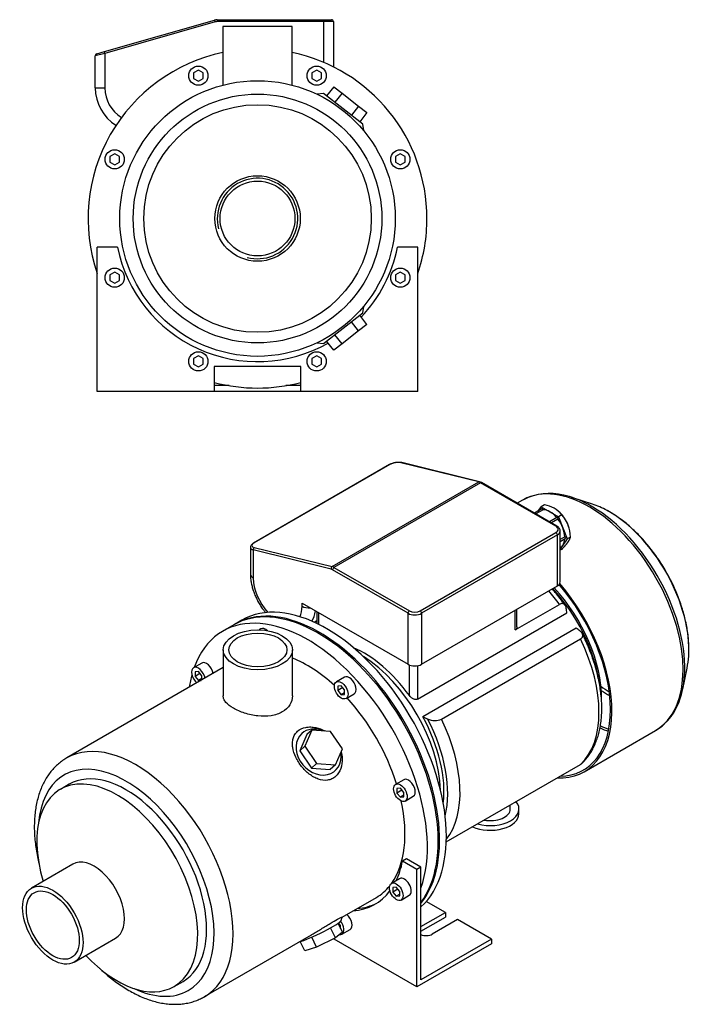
# Model space of a CAD drawing. Header units: millimetres. Extents: x 82 to 898, y 38 to 802.
# Tile 2 of 2: x 548 to 898, y 38 to 551. Entities that reach past the tile are written whole.
import ezdxf

# ---------------------------------------------------------------- set-up
doc = ezdxf.new("R2010")
doc.units = ezdxf.units.MM
for name, color, linetype in [('1', 7, 'Continuous'), ('BASETTA_MEC_71_M', 7, 'Continuous'), ('CARCASSA_MEC_71-', 7, 'Continuous'), ('COPRIVENTOLA_MEC', 7, 'Continuous'), ('CORPO_MH_3-5_[5]', 7, 'Continuous'), ('FLANGIA_MOTORE_T', 7, 'Continuous'), ('PIEDINO_MEC_71_I', 7, 'Continuous'), ('STAFFA_3-5-9_INT', 7, 'Continuous')]:
    doc.layers.add(name, color=color, linetype=linetype)

# ---------------------------------------------------------------- blocks, each defined once
blk = doc.blocks.new('SE')
at = {"layer": '1', "color": 7, "linetype": 'Continuous'}
for p, q in [((821.05, 298.09), (819.28, 297.07)), ((819.63, 295.95), (815.77, 293.72)), ((820.19, 295.53), (816.41, 293.35)), ((817.72, 294.85), (819.28, 297.07)), ((819.28, 297.07), (823.77, 294.48)), ((823.77, 294.48), (828.26, 291.88)), ((830.03, 292.9), (828.26, 291.88)), ((829.64, 293.4), (829.31, 293.75)), ((827.41, 291.46), (823.54, 289.23)), ((827.96, 290.64), (824.53, 288.66)), ((828.26, 291.88), (830.51, 286.1)), ((830.51, 286.1), (832.75, 280.31)), ((833.59, 286.49), (833.55, 286.62)), ((831.54, 281.42), (829.12, 280.02)), ((829.12, 279.03), (831.8, 280.57)), ((830.51, 277.11), (829.12, 275.15)), ((832.75, 280.31), (830.51, 277.11)), ((834.52, 281.33), (832.75, 280.31)), ((829.12, 275.88), (829.27, 275.97)), ((830.03, 274.94), (829.12, 274.42))]:
    blk.add_line(p, q, dxfattribs=at)
for centre, radius, start, end in [((818.4, 283.13), 15.2, 40.0478, 79.9522), ((815.35, 280.55), 19.18, 2.3229, 40.0891)]:
    blk.add_arc(centre, radius, start, end, dxfattribs=at)
for centre, major_axis, start_param, end_param in [((819.88, 295.52), (0.25, -0.433), 1.286268, 3.141593), ((823.77, 285.49), (-5.5, 9.53), 5.497787, 5.975927), ((823.77, 285.49), (-5.5, 9.53), 5.019647, 5.497787), ((826.6, 287.13), (5.36, -9.29), 1.19776, 1.943833), ((827.66, 291.03), (0.25, -0.433), 0.23907, 3.141593), ((823.77, 285.49), (5.5, -9.53), 1.308997, 1.787137), ((823.77, 285.49), (5.5, -9.53), 0.830857, 1.308997), ((823.77, 285.49), (-5.5, 9.53), 3.141593, 3.403392), ((823.77, 285.49), (5.5, -9.53), 0.261799, 0.718853), ((831.55, 281), (-0.25, 0.433), 3.141593, 5.520516)]:
    blk.add_ellipse(centre, major_axis=major_axis, ratio=0.57735, start_param=start_param, end_param=end_param, dxfattribs=at)
blk.add_open_spline([(830.03, 274.94), (831.05, 276.02), (831.79, 276.89), (832.63, 277.87), (833.19, 278.67), (833.75, 279.46), (834.08, 280.14), (834.38, 280.76), (834.52, 281.33)], degree=2, knots=[0, 0, 0, 0.25, 0.25, 0.5, 0.5, 0.75, 0.75, 1, 1, 1], dxfattribs=at)
at = {"layer": 'BASETTA_MEC_71_M', "color": 7, "linetype": 'Continuous'}
for p, q in [((740.19, 319.02), (669.47, 278.19)), ((740.49, 319.05), (669.78, 278.22)), ((786.72, 309.99), (746.15, 319.98)), ((787.15, 310.07), (746.58, 320.06)), ((710.35, 265.9), (786.72, 309.99)), ((787.69, 309.59), (711.32, 265.5)), ((826.95, 286.92), (787.69, 309.59)), ((827.45, 286.97), (788.19, 309.64)), ((756.24, 242.83), (826.95, 283.66)), ((827.66, 282.43), (756.95, 241.61)), ((827.66, 255.9), (827.66, 282.43)), ((829.12, 257.94), (829.12, 284.47)), ((667.8, 275.97), (667.8, 262.02)), ((669.27, 274.59), (669.27, 259.98)), ((709.84, 264.6), (669.27, 274.59)), ((669.78, 275.89), (710.35, 265.9)), ((749.88, 241.61), (710.62, 264.27)), ((711.32, 265.5), (750.58, 242.83)), ((756.95, 215.07), (827.66, 255.9)), ((694.72, 246.91), (749.88, 215.07)), ((694.72, 245.28), (694.72, 246.91)), ((749.88, 215.07), (749.88, 241.61)), ((756.95, 241.61), (756.95, 215.07)), ((700.94, 237.01), (702.33, 237.81))]:
    blk.add_line(p, q, dxfattribs=at)
for centre, radius, start, end in [((744.87, 310.4), 9.81, 79.9527, 118.5443), ((786.15, 306.17), 4.03, 59.579, 75.6499)]:
    blk.add_arc(centre, radius, start, end, dxfattribs=at)
for centre, major_axis, ratio, start_param, end_param in [((740.69, 318.15), (0.5, -0.866), 0.57735, 2.635447, 3.141593), ((743.32, 318.35), (3.99, 0.79), 0.398723, 0.706585, 2.277381), ((746.34, 319.09), (-0.239, -0.971), 0.714124, 3.141593, 3.742605), ((786.91, 309.1), (-0.239, -0.971), 0.714124, 3.141099, 3.742605), ((787.69, 305.51), (-2.5, 4.33), 0.57735, 5.497787, 5.77704), ((787.69, 308.77), (-0.5, -0.866), 0.57735, 3.141593, 3.926991), ((826.95, 286.11), (-0.5, -0.866), 0.57735, 3.141394, 3.926991), ((824.12, 285.29), (-4, 0), 0.57735, 2.356194, 3.926991), ((826.95, 282.84), (-0.5, 0.866), 0.57735, 3.926991, 5.497787), ((824.12, 284.47), (-5, 0), 0.57735, 2.356194, 3.144755), ((672.61, 277.53), (3.99, 0.79), 0.398723, 2.277381, 3.848177), ((669.97, 277.33), (0.5, -0.866), 0.57735, 2.635447, 3.141407), ((672.8, 276.63), (4.99, 0.82), 0.435435, 3.061125, 3.855586), ((669.97, 275), (-0.239, -0.971), 0.714124, 3.742605, 5.313402), ((672.8, 262.02), (5, 0), 0.57735, 3.1418, 3.926991), ((710.54, 265.01), (0.239, 0.971), 0.714124, 0.601013, 2.171809), ((710.62, 261.01), (-2, 3.46), 0.57735, 5.497787, 5.77704), ((711.32, 261.42), (-2.5, 4.33), 0.57735, 5.497787, 5.77704), ((711.32, 264.68), (0.5, 0.866), 0.57735, 0.785398, 2.356194), ((682, 252.63), (-9, 15.59), 0.57735, 0.785398, 1.94768), ((824.12, 257.94), (-5, 0), 0.57735, 2.356194, 3.141593), ((682, 252.63), (-9, 15.59), 0.57735, 3.499773, 3.926991), ((698.26, 247.32), (5, 0), 0.57735, 3.926991, 4.854286), ((685.53, 254.67), (-11.5, 19.92), 0.57735, 3.432902, 3.796183), ((750.58, 242.02), (0.5, 0.866), 0.57735, 0.785398, 2.356194), ((753.41, 243.65), (5, 0), 0.57735, 3.926991, 5.497787), ((753.41, 244.46), (-4, 0), 0.57735, 0.785398, 2.356194), ((756.24, 242.02), (-0.5, 0.866), 0.57735, 3.926991, 5.497787), ((753.41, 217.11), (5, 0), 0.57735, 3.926991, 5.497787)]:
    blk.add_ellipse(centre, major_axis=major_axis, ratio=ratio, start_param=start_param, end_param=end_param, dxfattribs=at)
for points, knots in [([(829.1, 284.48), (829.09, 284.71), (829.08, 285.14), (828.75, 285.82), (828.21, 286.47), (827.74, 286.78), (827.45, 286.97)], [0, 0, 0, 0, 0.200481, 0.455844, 0.716375, 1, 1, 1, 1]), ([(669.47, 278.19), (669.32, 278.1), (668.91, 277.85), (668.36, 277.37), (667.97, 276.77), (667.78, 276.28), (667.82, 276.04), (667.82, 276)], [0, 0, 0, 0, 0.157045, 0.472789, 0.7307, 0.960392, 1, 1, 1, 1]), ([(667.8, 262.02), (667.81, 261.58), (667.83, 260.51), (668.03, 258.55), (668.46, 256.28), (669.08, 253.98), (669.89, 251.69), (670.87, 249.45), (672, 247.26), (673.29, 245.16), (674.57, 243.35), (675.44, 242.26), (675.82, 241.82)], [0, 0, 0, 0, 0.0268246, 0.0755522, 0.1241674, 0.1726407, 0.2209344, 0.2690773, 0.3171308, 0.3651726, 0.4132768, 0.4478491, 0.4478491, 0.4478491, 0.4478491])]:
    blk.add_open_spline(points, degree=3, knots=knots, dxfattribs=at)
at = {"layer": 'CARCASSA_MEC_71-', "color": 7, "linetype": 'Continuous'}
for p, q in [((805.74, 232.94), (828.83, 246.27)), ((702.33, 242.52), (702.33, 236.36)), ((703.21, 242.02), (703.21, 235.93)), ((754.83, 196.99), (832.61, 241.9)), ((805.74, 232.94), (805.74, 243.24)), ((806.62, 234.65), (806.62, 243.75)), ((837.47, 233.9), (757.56, 187.77)), ((767.35, 186.48), (839.7, 228.25)), ((750.58, 198.8), (750.58, 214.73)), ((754.83, 214.34), (754.83, 196.99)), ((769.8, 122.58), (839.7, 162.93))]:
    blk.add_line(p, q, dxfattribs=at)
for centre, radius, start, end in [((117.73, 149.72), 720.8, 7.34685, 7.52817), ((473.79, -251.4), 606.45, 52.9232, 53.15336), ((1121.81, 1006.64), 896.22, 246.01969, 246.19709), ((763.91, 194.55), 8.77, 244.2802, 293.1217)]:
    blk.add_arc(centre, radius, start, end, dxfattribs=at)
for centre, major_axis, start_param, end_param in [((803.02, 216.77), (-32.75, 56.72), 4.906715, 5.047912), ((808.57, 219.97), (-29.5, 51.1), 4.121406, 5.0866), ((810.34, 220.99), (-28.5, 49.36), 3.910787, 5.100417), ((803.02, 216.77), (32.75, -56.72), 0.12847, 1.442326), ((726.9, 172.82), (-29.5, 51.1), 4.89396, 5.628445), ((725.13, 171.8), (-29.5, 51.1), 3.963975, 5.460802), ((726.9, 172.82), (29.5, -51.1), 0.654741, 1.53039), ((727.19, 172.99), (30.68, -53.15), 0.533232, 1.495358), ((730.67, 175), (32.75, -56.72), 0.222172, 1.442326)]:
    blk.add_ellipse(centre, major_axis=major_axis, ratio=0.57735, start_param=start_param, end_param=end_param, dxfattribs=at)
for points, knots in [([(831.71, 245.86), (831.66, 245.93), (830.87, 247.05), (829.11, 249.36), (826.89, 252.08), (825.47, 253.72), (824.92, 254.33)], [0, 0, 0, 0, 0.0029256, 0.056552, 0.1102154, 0.1430889, 0.1430889, 0.1430889, 0.1430889]), ([(832.31, 244.16), (832.25, 244.64), (832.13, 245.08), (831.86, 245.64), (831.75, 245.81), (831.51, 246.11), (831.38, 246.25), (831.07, 246.46), (830.9, 246.55), (830.55, 246.66), (830.35, 246.68), (829.95, 246.68), (829.73, 246.64), (829.29, 246.51), (829.06, 246.41), (828.83, 246.27)], [0, 0, 0, 0, 0.25, 0.25, 0.375, 0.375, 0.5, 0.5, 0.625, 0.625, 0.75, 0.75, 0.875, 0.875, 1, 1, 1, 1]), ([(806.62, 234.64), (806.62, 234.49), (806.61, 234.35), (806.55, 234.03), (806.5, 233.86), (806.35, 233.54), (806.26, 233.4), (806.03, 233.14), (805.89, 233.03), (805.74, 232.94)], [0.5263489, 0.5263489, 0.5263489, 0.5263489, 0.625, 0.625, 0.75, 0.75, 0.875, 0.875, 1, 1, 1, 1]), ([(839.7, 228.25), (839.93, 228.39), (840.13, 228.54), (840.47, 228.87), (840.61, 229.04), (840.81, 229.41), (840.87, 229.59), (840.93, 229.97), (840.93, 230.16), (840.87, 230.54), (840.81, 230.73), (840.65, 231.1), (840.54, 231.28), (840.28, 231.63), (840.13, 231.8), (839.8, 232.13), (839.61, 232.29), (839.41, 232.44)], [0, 0, 0, 0, 0.125, 0.125, 0.25, 0.25, 0.375, 0.375, 0.5, 0.5, 0.625, 0.625, 0.75, 0.75, 0.875, 0.875, 1, 1, 1, 1]), ([(840.21, 163.34), (840.62, 163.71), (841.57, 164.56), (843.1, 166.33), (844.68, 168.49), (846.1, 170.88), (847.35, 173.44), (848.41, 176.19), (849.29, 179.11), (849.97, 182.19), (850.46, 185.42), (850.75, 188.77), (850.84, 192.23), (850.73, 195.79), (850.42, 199.43), (849.92, 203.14), (849.23, 206.89), (848.36, 210.68), (847.3, 214.5), (846.07, 218.31), (844.67, 222.13), (843.11, 225.89), (841.72, 228.95), (840.91, 230.54), (840.65, 231.05)], [0, 0, 0, 0, 0.026039, 0.071468, 0.117252, 0.163482, 0.210198, 0.257391, 0.305011, 0.352979, 0.401205, 0.449604, 0.4981, 0.546636, 0.59516, 0.643649, 0.692091, 0.74048, 0.788818, 0.837106, 0.885352, 0.933563, 0.981747, 1, 1, 1, 1]), ([(754.83, 196.99), (754.67, 196.9), (754.5, 196.84), (754.13, 196.76), (753.94, 196.75), (753.55, 196.78), (753.34, 196.82), (752.95, 196.93), (752.75, 197.01), (752.36, 197.2), (752.18, 197.31), (751.82, 197.55), (751.64, 197.68), (751.14, 198.12), (750.84, 198.44), (750.58, 198.8)], [0, 0, 0, 0, 0.125, 0.125, 0.25, 0.25, 0.375, 0.375, 0.5, 0.5, 0.625, 0.625, 0.75, 0.75, 1, 1, 1, 1])]:
    blk.add_open_spline(points, degree=3, knots=knots, dxfattribs=at)
blk.add_open_spline([(840.26, 163.34), (840.1, 163.19), (839.91, 163.06), (839.7, 162.93)], degree=3, dxfattribs=at)
at = {"layer": 'COPRIVENTOLA_MEC', "color": 7, "linetype": 'Continuous'}
for p, q in [((809.57, 300.51), (806.79, 298.9)), ((845.97, 298.44), (835.28, 301.96)), ((892.93, 202.11), (895.23, 213.12)), ((841.71, 159.14), (878.82, 180.57))]:
    blk.add_line(p, q, dxfattribs=at)
for centre, radius, start, end in [((823.61, 274.71), 29.35, 75.8042, 117.5062), ((863.68, 205.48), 29.13, 301.1374, 344.5192)]:
    blk.add_arc(centre, radius, start, end, dxfattribs=at)
for centre, major_axis, start_param, end_param in [((844.19, 240.54), (34.63, -59.97), 0, 3.129132), ((845.48, 241.28), (-34.32, 59.44), 5.536264, 5.801537), ((844.19, 240.54), (34.63, -59.97), 3.129132, 3.141593), ((845.48, 241.28), (-34.32, 59.44), 3.8929, 5.536264), ((854.69, 246.6), (29.32, -50.78), -3.899044, -3.715101), ((854.69, 246.6), (29.32, -50.78), 0.715652, 2.384141), ((807.08, 219.11), (-34.62, 59.97), 2.787766, 5.035598), ((807.08, 219.11), (-34.12, 59.11), 2.829842, 5.036465), ((854.69, 246.6), (29.32, -50.78), 0.573508, 0.715652), ((845.48, 241.28), (-34.32, 59.44), 3.624445, 3.8929), ((854.81, 246.67), (28.13, -48.72), -0.898168, -0.78863), ((854.26, 246.35), (-28.92, 50.1), -4.018679, -3.910523), ((844.19, 240.54), (-34.12, 59.11), -3.808783, -3.716477), ((845.05, 241.04), (33.92, -58.75), -0.680341, -0.587501)]:
    blk.add_ellipse(centre, major_axis=major_axis, ratio=0.57735, start_param=start_param, end_param=end_param, dxfattribs=at)
blk.add_open_spline([(896.06, 219.57), (896.11, 220.44), (896.21, 222.16), (896.16, 225.27), (895.93, 228.66), (895.5, 232.15), (894.89, 235.69), (894.09, 239.28), (893.11, 242.89), (891.95, 246.52), (890.63, 250.14), (889.14, 253.74), (887.5, 257.3), (885.7, 260.82), (883.77, 264.26), (881.7, 267.63), (879.51, 270.9), (877.2, 274.06), (874.79, 277.1), (872.28, 280), (869.69, 282.76), (867.02, 285.35), (864.3, 287.76), (861.51, 290), (858.71, 292.02), (856.05, 293.75), (854.5, 294.6), (853.73, 295.02)], degree=3, knots=[0, 0, 0, 0, 0.030169, 0.071136, 0.1121, 0.153044, 0.193961, 0.234847, 0.275702, 0.316528, 0.357329, 0.398108, 0.438872, 0.479625, 0.520373, 0.561121, 0.601874, 0.642636, 0.683414, 0.724213, 0.765038, 0.805895, 0.846787, 0.88772, 0.928695, 0.969711, 1, 1, 1, 1], dxfattribs=at)
at = {"layer": 'CORPO_MH_3-5_[5]', "color": 7, "linetype": 'Continuous'}
for p, q in [((659.08, 235.57), (653.43, 232.3)), ((673.27, 233.51), (672.34, 232.97)), ((653.67, 222.58), (653.67, 198.59)), ((689.67, 198.59), (689.67, 222.58)), ((642.46, 215.72), (638.22, 213.27)), ((653.67, 213.39), (572.16, 166.33)), ((640.72, 211.3), (638.95, 211.14)), ((638.95, 211.14), (638.95, 208.78)), ((641.54, 210.28), (638.95, 208.78)), ((642.49, 209.1), (640.72, 211.3)), ((638.95, 208.78), (640.72, 206.58)), ((642.49, 207.6), (640.72, 206.58)), ((640.72, 206.58), (642.09, 206.71)), ((642.49, 206.93), (642.49, 209.1)), ((716.83, 208.35), (712.59, 205.9)), ((715.09, 203.93), (713.32, 203.77)), ((713.32, 203.77), (713.32, 201.42)), ((715.91, 202.91), (713.32, 201.42)), ((713.32, 201.42), (715.09, 199.22)), ((716.86, 201.73), (715.09, 203.93)), ((716.86, 200.24), (715.09, 199.22)), ((716.86, 199.37), (716.86, 201.73)), ((715.09, 199.22), (716.86, 199.37)), ((717.59, 197.24), (721.83, 199.69)), ((699.8, 180.79), (696.14, 172.39)), ((699.8, 180.79), (697.19, 178.44)), ((709.58, 180.15), (699.8, 180.79)), ((715.69, 171.11), (709.58, 180.15)), ((697.19, 178.44), (693.53, 170.04)), ((696.14, 172.39), (693.53, 170.04)), ((693.53, 170.04), (699.64, 161)), ((696.14, 172.39), (702.25, 163.35)), ((712.03, 162.71), (715.69, 171.11)), ((702.25, 163.35), (699.64, 161)), ((699.64, 161), (709.42, 160.36)), ((702.25, 163.35), (712.03, 162.71)), ((712.03, 162.71), (709.42, 160.36)), ((747.64, 155), (743.4, 152.55)), ((573.46, 152.65), (568.82, 149.97)), ((745.9, 150.57), (744.13, 150.42)), ((744.13, 150.42), (744.13, 148.06)), ((746.72, 149.55), (744.13, 148.06)), ((747.67, 148.37), (745.9, 150.57)), ((744.13, 148.06), (745.9, 145.86)), ((747.67, 146.88), (745.9, 145.86)), ((745.9, 145.86), (747.67, 146.02)), ((747.67, 146.02), (747.67, 148.37)), ((748.4, 143.89), (752.64, 146.34)), ((575.34, 111.01), (553.77, 98.56)), ((715.6, 83.45), (733.43, 93.74)), ((714.99, 81.65), (715.62, 83.44)), ((712.03, 72.72), (709.52, 77.88)), ((715.69, 75.61), (713.43, 80.25)), ((576.02, 60.02), (597.59, 72.47)), ((643.91, 42.05), (699.64, 74.23)), ((702.25, 67.85), (699.74, 73.02)), ((712.03, 72.72), (702.25, 67.85)), ((715.69, 75.61), (712.03, 72.72)), ((696.14, 65.87), (693.79, 70.7)), ((702.25, 67.85), (696.14, 65.87)), ((628.07, 47.34), (632.71, 50.02))]:
    blk.add_line(p, q, dxfattribs=at)
for centre, major_axis, ratio, start_param, end_param in [((703.21, 159.14), (44.13, -76.43), 0.57735, 0.241164, 3.141593), ((697.55, 155.88), (44.13, -76.43), 0.57735, 0.45581, 3.593987), ((675.77, 229.18), (2.5, -4.33), 0.57735, 2.083393, 3.141593), ((644.96, 211.39), (2.5, -4.33), 0.57735, 1.018715, 3.141593), ((697.55, 155.88), (35.88, -62.14), 0.57735, 2.076031, 2.512145), ((640.72, 208.94), (-2.5, 4.33), 0.57735, 0, 2.122878), ((640.72, 208.94), (-2.5, 4.33), 0.57735, 4.160308, 6.283185), ((697.55, 155.88), (44.13, -76.43), 0.57735, 3.660226, 3.763049), ((719.33, 204.02), (2.5, -4.33), 0.57735, 0, 3.141593), ((697.55, 155.88), (35.88, -62.14), 0.57735, 1.202887, 1.938706), ((703.3, 169.4), (-8.7, 9.66), 0.810411, 5.253429, 6.283185), ((703.3, 169.4), (-8.7, 9.66), 0.810411, 0, 4.056698), ((608.03, 104.19), (-35.88, 62.14), 0.57735, 3.139901, 6.283077), ((603.08, 101.33), (32.37, -56.08), 0.57735, 0, 3.835482), ((598.45, 98.66), (29.62, -51.31), 0.57735, 0, 4.327423), ((603.08, 101.33), (29.63, -51.31), 0.57735, 0, 3.141593), ((750.14, 150.67), (2.5, -4.33), 0.57735, 0, 3.141593), ((697.55, 155.88), (35.88, -62.14), 0.57735, 0.25816, 1.065562), ((586.47, 91.74), (11.13, -19.27), 0.57735, 0, 3.141593), ((697.55, 155.88), (35.88, -62.14), 0.57735, 0, 0.21901), ((703.3, 76.1), (11.69, 5.69), 0.099506, 3.627919, 6.183016), ((598.45, 98.66), (29.62, -51.31), 0.57735, 5.097355, 6.283185), ((603.08, 101.33), (32.37, -56.08), 0.57735, 5.589296, 6.283185)]:
    blk.add_ellipse(centre, major_axis=major_axis, ratio=ratio, start_param=start_param, end_param=end_param, dxfattribs=at)
for centre, major_axis in [((671.67, 222.58), (-18, 0)), ((671.67, 222.58), (-15.15, 0)), ((715.09, 201.57), (-2.5, 4.33)), ((745.9, 148.22), (-2.5, 4.33)), ((564.9, 79.29), (11.13, -19.27)), ((564.9, 79.29), (9.74, -16.87))]:
    blk.add_ellipse(centre, major_axis=major_axis, ratio=0.57735, dxfattribs=at)
for points, knots in [([(689.67, 198.59), (689.67, 198.59), (689.67, 198.59), (689.67, 196.99), (689.2, 195.38), (687.42, 192.53), (686.07, 191.26), (683.57, 189.82), (682.64, 189.4), (680.68, 188.74), (679.65, 188.49), (676.37, 187.97), (674.03, 187.95), (670.49, 188.32), (669.33, 188.5), (667.03, 188.99), (665.89, 189.29), (663.71, 189.98), (662.68, 190.37), (660.71, 191.22), (659.78, 191.68), (657.28, 193.13), (655.94, 194.19), (654.59, 195.81), (654.24, 196.37), (653.79, 197.48), (653.67, 198.03), (653.67, 198.58), (653.67, 198.59), (653.67, 198.59)], [0.1249858, 0.1249858, 0.1249858, 0.1249858, 0.125, 0.125, 0.1875, 0.1875, 0.25, 0.25, 0.28125, 0.28125, 0.3125, 0.3125, 0.375, 0.375, 0.40625, 0.40625, 0.4375, 0.4375, 0.46875, 0.46875, 0.5, 0.5, 0.5625, 0.5625, 0.59375, 0.59375, 0.625, 0.625, 0.6251231, 0.6251231, 0.6251231, 0.6251231]), ([(712.17, 156.69), (711.57, 156.15), (710.91, 155.72), (709.51, 155.08), (708.75, 154.85), (706.41, 154.53), (704.76, 154.75), (702.34, 155.59), (701.53, 155.96), (699.97, 156.83), (699.21, 157.33), (696.99, 159.04), (695.64, 160.38), (693.23, 163.4), (692.22, 165), (690.64, 168.37), (690.1, 170.06), (689.72, 172.56), (689.67, 173.37), (689.73, 174.95), (689.84, 175.72), (690.24, 177.18), (690.53, 177.86), (691.29, 179.13), (691.77, 179.71), (693.46, 181.22), (694.94, 181.92), (697.43, 182.4), (698.32, 182.47), (700.1, 182.42), (701.01, 182.31), (703.49, 181.77), (705.04, 181.18), (706.49, 180.39)], [0, 0, 0, 0, 0.03125, 0.03125, 0.0625, 0.0625, 0.125, 0.125, 0.15625, 0.15625, 0.1875, 0.1875, 0.25, 0.25, 0.3125, 0.3125, 0.375, 0.375, 0.40625, 0.40625, 0.4375, 0.4375, 0.46875, 0.46875, 0.5, 0.5, 0.5625, 0.5625, 0.59375, 0.59375, 0.625, 0.625, 0.6792325, 0.6792325, 0.6792325, 0.6792325]), ([(715.07, 169.56), (715.38, 168.4), (715.57, 167.21), (715.69, 164.23), (715.44, 162.41), (714.29, 159.2), (713.37, 157.75), (712.17, 156.69)], [0.8346005, 0.8346005, 0.8346005, 0.8346005, 0.875, 0.875, 0.9375, 0.9375, 1, 1, 1, 1]), ([(572.18, 166.3), (571.79, 166.09), (570.71, 165.49), (568.85, 164.14), (566.76, 162.36), (564.81, 160.35), (563.03, 158.14), (561.42, 155.74), (559.98, 153.14), (558.72, 150.35), (557.64, 147.38), (556.76, 144.25), (556.07, 140.96), (555.58, 137.53), (555.3, 133.98), (555.21, 130.31), (555.33, 126.56), (555.65, 122.72), (556.16, 118.83), (556.84, 115.06), (557.38, 112.59), (557.66, 111.44)], [0, 0, 0, 0, 0.0079973, 0.0262323, 0.0444721, 0.0627836, 0.0812279, 0.0998535, 0.1186925, 0.1377578, 0.1570431, 0.1765254, 0.1961701, 0.2159373, 0.2357879, 0.2556873, 0.2756079, 0.2955249, 0.315426, 0.3353044, 0.3524472, 0.3524472, 0.3524472, 0.3524472]), ([(699.64, 74.23), (699.7, 74.27), (699.77, 74.31), (700.61, 74.8), (701.39, 75.26), (702.98, 76.24), (703.8, 76.75), (705.42, 77.76), (706.23, 78.27), (707.81, 79.25), (708.6, 79.74), (710.82, 81.07), (712.14, 81.82), (713.68, 82.62), (714.12, 82.83), (714.83, 83.17), (715.11, 83.28), (715.53, 83.45), (715.64, 83.48), (715.63, 83.47)], [0.3721818, 0.3721818, 0.3721818, 0.3721818, 0.375, 0.375, 0.40625, 0.40625, 0.4375, 0.4375, 0.46875, 0.46875, 0.5, 0.5, 0.5625, 0.5625, 0.59375, 0.59375, 0.625, 0.625, 0.6619883, 0.6619883, 0.6619883, 0.6619883]), ([(589.11, 56.96), (589.29, 56.79), (590.46, 55.68), (592.66, 53.71), (595.74, 51.18), (598.88, 48.85), (602.06, 46.72), (605.28, 44.8), (608.52, 43.1), (611.77, 41.63), (615.02, 40.41), (618.26, 39.43), (621.48, 38.71), (624.64, 38.24), (627.75, 38.05), (630.77, 38.11), (633.7, 38.44), (636.53, 39.02), (639.22, 39.84), (641.71, 40.86), (643.09, 41.62), (643.83, 42.03)], [0.6480218, 0.6480218, 0.6480218, 0.6480218, 0.6516435, 0.6715041, 0.6913986, 0.7113284, 0.7312928, 0.7512883, 0.7713072, 0.7913332, 0.8113398, 0.8312952, 0.8511598, 0.8708887, 0.890437, 0.9097671, 0.928856, 0.9477009, 0.966321, 0.9847559, 1, 1, 1, 1])]:
    blk.add_open_spline(points, degree=3, knots=knots, dxfattribs=at)
at = {"layer": 'FLANGIA_MOTORE_T', "color": 7, "linetype": 'Continuous'}
blk.add_line((663.33, 238.02), (659.79, 235.98), dxfattribs=at)
for centre, major_axis, start_param, end_param in [((707.45, 161.59), (44.12, -76.43), 0.121401, 3.141593), ((703.92, 159.55), (44.12, -76.43), 0.219659, 3.149605), ((725.13, 171.8), (29.5, -51.1), 0.822383, 2.31921)]:
    blk.add_ellipse(centre, major_axis=major_axis, ratio=0.57735, start_param=start_param, end_param=end_param, dxfattribs=at)
at = {"layer": 'PIEDINO_MEC_71_I', "color": 7, "linetype": 'Continuous'}
for p, q in [((803.16, 139.75), (803.16, 141.84)), ((807.66, 137.3), (807.66, 139.75))]:
    blk.add_line(p, q, dxfattribs=at)
for centre, major_axis, start_param, end_param in [((792.66, 139.75), (-15, 0), 1.11589, 3.596499), ((792.66, 139.75), (-10.5, 0), 1.267433, 3.141593), ((792.66, 137.3), (-15, 0), 0.91023, 3.141593)]:
    blk.add_ellipse(centre, major_axis=major_axis, ratio=0.57735, start_param=start_param, end_param=end_param, dxfattribs=at)
at = {"layer": 'STAFFA_3-5-9_INT', "color": 7, "linetype": 'Continuous'}
for p, q in [((749.15, 113.84), (747.03, 112.61)), ((756.59, 109.54), (749.15, 113.84)), ((754.47, 108.31), (747.03, 112.61)), ((756.59, 109.54), (754.47, 108.31)), ((754.47, 47.08), (754.47, 108.31)), ((756.59, 50.75), (756.59, 109.54)), ((745.52, 103.47), (741.28, 101.02)), ((743.78, 99.04), (742.01, 98.88)), ((742.01, 98.88), (742.01, 96.53)), ((744.6, 98.02), (742.01, 96.53)), ((745.54, 96.84), (743.78, 99.04)), ((742.01, 96.53), (743.78, 94.33)), ((745.54, 95.35), (743.78, 94.33)), ((743.78, 94.33), (745.54, 94.49)), ((745.54, 94.49), (745.54, 96.84)), ((746.28, 92.36), (750.52, 94.8)), ((769.32, 85.86), (759.35, 91.62)), ((756.59, 78.51), (769.32, 85.86)), ((756.59, 76.06), (769.32, 83.41)), ((775.69, 82.19), (762.53, 74.59)), ((769.32, 85.86), (769.32, 83.41)), ((793.36, 71.98), (775.69, 82.19)), ((713.79, 80.24), (713.52, 80.08)), ((714.74, 79.06), (713.65, 80.41)), ((714.74, 77.56), (714.74, 79.06)), ((714.74, 77.56), (714.74, 77.56)), ((715.47, 74.57), (719.71, 77.02)), ((711.34, 71.98), (711.34, 72.38)), ((754.47, 47.08), (711.34, 71.98)), ((793.36, 71.98), (756.59, 50.75)), ((793.36, 71.98), (793.36, 69.53)), ((793.36, 69.53), (754.47, 47.08))]:
    blk.add_line(p, q, dxfattribs=at)
for centre, major_axis, start_param, end_param in [((695.43, 154.65), (-37.25, 64.52), 3.514775, 3.724263), ((748.02, 99.13), (-2.5, 4.33), 3.141593, 6.283185), ((695.43, 154.65), (-37.25, 64.52), 2.869041, 3.382098), ((697.55, 155.88), (-37.25, 64.52), 2.869041, 3.113115), ((717.21, 81.35), (-2.5, 4.33), 3.141593, 5.26447), ((712.97, 78.9), (2.5, -4.33), 0, 1.815566), ((712.97, 78.9), (2.5, -4.33), 5.830585, 6.283185), ((759.35, 76.43), (4.5, 0), 4.052757, 5.497787)]:
    blk.add_ellipse(centre, major_axis=major_axis, ratio=0.57735, start_param=start_param, end_param=end_param, dxfattribs=at)
blk.add_ellipse((743.78, 96.69), major_axis=(2.5, -4.33), ratio=0.57735, dxfattribs=at)
blk = doc.blocks.new('SE4')
at = {"layer": 'BASETTA_MEC_71_M', "color": 7, "linetype": 'Continuous'}
for p, q in [((591.73, 534), (649.1, 550.45)), ((649.38, 549.49), (592, 533.04)), ((649.1, 550.45), (649.38, 549.49)), ((650.48, 550.64), (706, 550.64)), ((650.48, 550.64), (650.48, 549.64)), ((706, 549.64), (650.48, 549.64)), ((706, 550.64), (710, 550.64)), ((706, 550.64), (706, 549.64)), ((706, 528.37), (706, 549.64)), ((711, 549.64), (706, 549.64)), ((711, 549.64), (711, 526.06)), ((587.73, 532.85), (591.73, 534)), ((592, 533.04), (591.73, 534)), ((592, 533.04), (587, 531.89)), ((587, 515.14), (587, 531.89)), ((592, 533.04), (592, 515.14)), ((587, 515.14), (592, 515.14))]:
    blk.add_line(p, q, dxfattribs=at)
for centre, radius, start, end in [((650.48, 545.64), 5, 90, 106), ((650.48, 545.64), 4, 90, 106), ((710, 549.64), 1, 0, 90), ((588, 531.89), 1, 106, 180), ((610, 515.14), 23, 180, 237.9101), ((610, 515.14), 18, 180, 238.7125)]:
    blk.add_arc(centre, radius, start, end, dxfattribs=at)
at = {"layer": 'CORPO_MH_3-5_[5]', "color": 7, "linetype": 'Continuous'}
for p, q in [((689.5, 547.14), (653.5, 547.14)), ((653.5, 547.14), (653.5, 516.61)), ((689.5, 516.61), (689.5, 547.14)), ((640.7, 524.4), (638.2, 522.96)), ((638.2, 522.96), (638.2, 520.07)), ((643.2, 522.96), (640.7, 524.4)), ((643.2, 520.07), (643.2, 522.96)), ((702.31, 524.4), (699.81, 522.96)), ((699.81, 522.96), (699.81, 520.07)), ((704.81, 522.96), (702.31, 524.4)), ((704.81, 520.07), (704.81, 522.96)), ((638.2, 520.07), (640.7, 518.63)), ((640.7, 518.63), (643.2, 520.07)), ((699.81, 520.07), (702.31, 518.63)), ((702.31, 518.63), (704.81, 520.07)), ((711.19, 515.75), (707.5, 511.03)), ((711.19, 515.75), (715.51, 512.38)), ((705.9, 512.28), (702.53, 511.86)), ((726.38, 496.27), (705.9, 512.28)), ((715.51, 512.38), (711.82, 507.65)), ((715.51, 512.38), (724.16, 505.62)), ((724.16, 505.62), (720.46, 500.9)), ((724.16, 505.62), (728.48, 502.25)), ((728.48, 502.25), (724.78, 497.52)), ((726.8, 492.88), (726.38, 496.27)), ((597.13, 480.83), (594.63, 479.39)), ((594.63, 479.39), (594.63, 476.5)), ((599.63, 479.39), (597.13, 480.83)), ((599.63, 476.5), (599.63, 479.39)), ((745.88, 480.83), (743.38, 479.39)), ((743.38, 479.39), (743.38, 476.5)), ((748.38, 479.39), (745.88, 480.83)), ((748.38, 476.5), (748.38, 479.39)), ((594.63, 476.5), (597.13, 475.06)), ((597.13, 475.06), (599.63, 476.5)), ((743.38, 476.5), (745.88, 475.06)), ((745.88, 475.06), (748.38, 476.5)), ((726.38, 398.01), (726.8, 401.38)), ((705.9, 382.01), (726.38, 398.01)), ((728.48, 392.04), (724.78, 396.76)), ((724.16, 388.66), (720.46, 393.39)), ((728.48, 392.04), (724.16, 388.66)), ((715.51, 381.91), (711.82, 386.63)), ((724.16, 388.66), (715.51, 381.91)), ((702.51, 382.42), (705.9, 382.01)), ((711.19, 378.53), (707.5, 383.26)), ((715.51, 381.91), (711.19, 378.53))]:
    blk.add_line(p, q, dxfattribs=at)
for centre, radius in [((640.7, 521.51), 5), ((702.31, 521.51), 5), ((671.5, 447.14), 71.75), ((671.5, 447.14), 64.75), ((671.5, 447.14), 59.25), ((597.13, 477.95), 5), ((745.88, 477.95), 5), ((671.5, 447.14), 22.25), ((671.5, 447.14), 19.48)]:
    blk.add_circle(centre, radius, dxfattribs=at)
for radius, start, end in [(88.25, 101.769, 198.884), (88.25, 0, 78.231), (20.95, 255, 195), (88.25, 341.116, 360), (88.25, 255.2289, 284.7711)]:
    blk.add_arc((671.5, 447.14), radius, start, end, dxfattribs=at)
at = {"layer": 'STAFFA_3-5-9_INT', "color": 7, "linetype": 'Continuous'}
for p, q in [((588, 357.14), (588, 432.14)), ((598.53, 432.14), (588, 432.14)), ((755, 432.14), (744.48, 432.14)), ((755, 357.14), (755, 432.14)), ((597.13, 419.22), (594.63, 417.78)), ((594.63, 417.78), (594.63, 414.89)), ((599.63, 417.78), (597.13, 419.22)), ((599.63, 414.89), (599.63, 417.78)), ((745.88, 419.22), (743.38, 417.78)), ((743.38, 417.78), (743.38, 414.89)), ((748.38, 417.78), (745.88, 419.22)), ((748.38, 414.89), (748.38, 417.78)), ((594.63, 414.89), (597.13, 413.45)), ((597.13, 413.45), (599.63, 414.89)), ((743.38, 414.89), (745.88, 413.45)), ((745.88, 413.45), (748.38, 414.89)), ((640.7, 375.66), (638.2, 374.21)), ((638.2, 374.21), (638.2, 371.33)), ((643.2, 374.21), (640.7, 375.66)), ((643.2, 371.33), (643.2, 374.21)), ((702.31, 375.66), (699.81, 374.21)), ((699.81, 374.21), (699.81, 371.33)), ((704.81, 374.21), (702.31, 375.66)), ((704.81, 371.33), (704.81, 374.21)), ((638.2, 371.33), (640.7, 369.88)), ((640.7, 369.88), (643.2, 371.33)), ((694, 370.14), (649, 370.14)), ((649, 370.14), (649, 357.14)), ((694, 357.14), (694, 370.14)), ((699.81, 371.33), (702.31, 369.88)), ((702.31, 369.88), (704.81, 371.33)), ((656.7, 360.14), (649, 360.14)), ((694, 360.14), (686.3, 360.14)), ((649, 357.14), (588, 357.14)), ((694, 357.14), (649, 357.14)), ((755, 357.14), (694, 357.14))]:
    blk.add_line(p, q, dxfattribs=at)
for centre in [(597.13, 416.34), (745.88, 416.34), (640.7, 372.77), (702.31, 372.77)]:
    blk.add_circle(centre, 5, dxfattribs=at)
for start, end in [(191.6155, 299.5328), (316.4672, 348.3845)]:
    blk.add_arc((671.5, 447.14), 74.5, start, end, dxfattribs=at)

msp = doc.modelspace()

# ---------------------------------------------------------------- block references
for name in ['SE4', 'SE']:
    msp.add_blockref(name, (0, 0))

doc.saveas('drawing.dxf')
